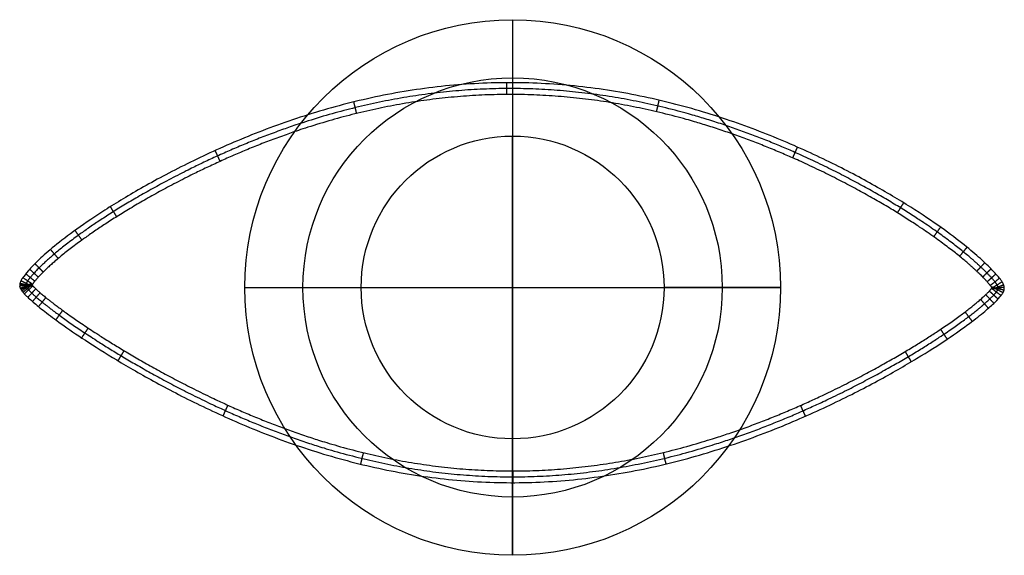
# Model space of a CAD drawing. Header units: millimetres. Extents: x 13298 to 13546, y -1598 to -1463.
import ezdxf

# ---------------------------------------------------------------- set-up
doc = ezdxf.new("R2010")
doc.units = ezdxf.units.MM
doc.header["$MEASUREMENT"] = 0
doc.layers.add('Default', color=7, linetype='Continuous', true_color=0x000000)

msp = doc.modelspace()

# ---------------------------------------------------------------- linework, layer by layer
at = {"layer": 'Default'}
for p, q in [((13422.02, -1463.16, -180), (13422.02, -1492.44, 44.07)), ((13354.68, -1530.5, -180), (13383.96, -1530.5, 44.07)), ((13489.36, -1530.5, -180), (13460.08, -1530.5, 44.07)), ((13422.02, -1597.85, -180), (13422.02, -1568.57, 44.07))]:
    msp.add_line(p, q, dxfattribs=at)
for centre, radius in [((13422.02, -1530.5, -180), 67.34), ((13422.02, -1530.5, -67.96), 52.7), ((13422.02, -1530.5, 44.07), 38.06)]:
    msp.add_circle(centre, radius, dxfattribs=at)
for points, degree in [([(13422.02, -1463.16, -180), (13422.02, -1530.5, -180), (13422.02, -1597.85, -180)], 2), ([(13545.61, -1530.48, 269.59), (13545.73, -1531.77, 269.59), (13543.65, -1534.03, 269.59), (13534.32, -1544.18, 269.59), (13462.6, -1582.7, 269.59), (13381.35, -1582.94, 269.59), (13311.48, -1543.8, 269.59), (13297.03, -1530.19, 269.59), (13297.03, -1530.18, 269.59), (13308.77, -1514.95, 269.59), (13379.93, -1475.93, 269.59), (13461.18, -1475.69, 269.59), (13531.61, -1513.24, 269.59), (13542.97, -1526.29, 269.59), (13545.5, -1529.19, 269.59), (13545.61, -1530.48, 269.59)], 4), ([(13420.54, -1481.97, 269.18), (13420.53, -1480.48, 269.39), (13420.53, -1479, 269.59)], 2), ([(13382.82, -1486.74, 269.26), (13382.46, -1485.29, 269.43), (13382.11, -1483.84, 269.59)], 2), ([(13458.19, -1486.31, 269.18), (13458.53, -1484.86, 269.39), (13458.87, -1483.41, 269.59)], 2), ([(13422.02, -1568.57, 44.07), (13422.02, -1530.5, 44.07), (13422.02, -1492.44, 44.07)], 2), ([(13348.48, -1498.78, 269.33), (13347.86, -1497.42, 269.46), (13347.25, -1496.06, 269.59)], 2), ([(13492.44, -1497.92, 269.25), (13493.04, -1496.56, 269.42), (13493.64, -1495.2, 269.59)], 2), ([(13518.75, -1511.74, 269.24), (13519.53, -1510.47, 269.41), (13520.32, -1509.2, 269.59)], 2), ([(13322.49, -1512.7, 269.29), (13321.69, -1511.44, 269.44), (13320.9, -1510.18, 269.59)], 2), ([(13313.76, -1518.56, 269.24), (13312.88, -1517.36, 269.42), (13312.01, -1516.15, 269.59)], 2), ([(13527.88, -1517.75, 269.18), (13528.74, -1516.54, 269.38), (13529.6, -1515.33, 269.59)], 2), ([(13307.79, -1523.21, 269.17), (13306.83, -1522.07, 269.38), (13305.87, -1520.94, 269.59)], 2), ([(13534.38, -1522.67, 269.1), (13535.32, -1521.52, 269.35), (13536.25, -1520.38, 269.59)], 2), ([(13304.03, -1526.62, 269.12), (13302.99, -1525.57, 269.36), (13301.94, -1524.52, 269.59)], 2), ([(13538.69, -1526.42, 269.04), (13539.7, -1525.34, 269.31), (13540.71, -1524.27, 269.59)], 2), ([(13301.91, -1528.92, 269.09), (13300.76, -1527.99, 269.34), (13299.61, -1527.06, 269.59)], 2), ([(13302.79, -1527.9, 269.1), (13301.7, -1526.91, 269.35), (13300.61, -1525.91, 269.59)], 2), ([(13540.19, -1527.87, 269.02), (13541.24, -1526.84, 269.31), (13542.29, -1525.8, 269.59)], 2), ([(13541.32, -1529.06, 269.02), (13542.41, -1528.07, 269.3), (13543.51, -1527.09, 269.59)], 2), ([(13301.04, -1530.16, 269.06), (13299.6, -1529.83, 269.33), (13298.17, -1529.5, 269.59)], 2), ([(13300.98, -1529.56, 269.01), (13299.63, -1530.14, 269.3), (13298.28, -1530.72, 269.59)], 2), ([(13301.07, -1530.12, 269.08), (13299.75, -1529.47, 269.34), (13298.42, -1528.82, 269.59)], 2), ([(13300.98, -1529.56, 269), (13299.71, -1530.3, 269.3), (13298.44, -1531.04, 269.59)], 2), ([(13301.34, -1529.68, 269.09), (13300.11, -1528.85, 269.34), (13298.89, -1528.02, 269.59)], 2), ([(13542.1, -1529.98, 269.03), (13543.26, -1529.07, 269.31), (13544.42, -1528.16, 269.59)], 2), ([(13542.56, -1530.62, 269.04), (13543.81, -1529.84, 269.32), (13545.06, -1529.05, 269.59)], 2), ([(13301.06, -1530.03, 269.05), (13299.59, -1529.92, 269.32), (13298.12, -1529.81, 269.59)], 2), ([(13301.06, -1529.84, 269.03), (13299.59, -1529.98, 269.31), (13298.12, -1530.12, 269.59)], 2), ([(13301.05, -1529.66, 268.99), (13299.85, -1530.51, 269.29), (13298.66, -1531.37, 269.59)], 2), ([(13301.19, -1529.85, 268.98), (13300.06, -1530.78, 269.29), (13298.93, -1531.72, 269.59)], 2), ([(13301.42, -1530.11, 268.97), (13300.34, -1531.11, 269.28), (13299.26, -1532.1, 269.59)], 2), ([(13302.15, -1530.84, 268.95), (13301.14, -1531.91, 269.27), (13300.14, -1532.98, 269.59)], 2), ([(13303.23, -1531.81, 268.95), (13302.27, -1532.92, 269.27), (13301.31, -1534.03, 269.59)], 2), ([(13354.68, -1530.5, -180), (13422.02, -1530.5, -180), (13489.36, -1530.5, -180)], 2), ([(13383.96, -1530.5, 44.07), (13422.02, -1530.5, 44.07), (13460.08, -1530.5, 44.07)], 2), ([(13541.87, -1531.38, 269.18), (13542.96, -1532.4, 269.38), (13544.04, -1533.41, 269.59)], 2), ([(13542.44, -1530.72, 269.17), (13543.62, -1531.63, 269.38), (13544.8, -1532.53, 269.59)], 2), ([(13545.61, -1530.48, 269.59), (13544.14, -1530.61, 269.34), (13542.67, -1530.74, 269.09)], 2), ([(13542.68, -1530.41, 269.13), (13544.12, -1530.76, 269.36), (13545.56, -1531.12, 269.59)], 2), ([(13542.69, -1530.37, 269.16), (13543.99, -1531.08, 269.37), (13545.29, -1531.79, 269.59)], 2), ([(13542.7, -1530.89, 269.06), (13544.07, -1530.35, 269.33), (13545.45, -1529.81, 269.59)], 2), ([(13304.68, -1533.02, 268.96), (13303.76, -1534.16, 269.28), (13302.84, -1535.3, 269.59)], 2), ([(13539.65, -1533.48, 269.2), (13540.63, -1534.6, 269.4), (13541.61, -1535.72, 269.59)], 2), ([(13540.95, -1532.31, 269.18), (13541.97, -1533.38, 269.39), (13543, -1534.46, 269.59)], 2), ([(13308.91, -1536.25, 269.03), (13308.04, -1537.44, 269.31), (13307.16, -1538.63, 269.59)], 2), ([(13535.75, -1536.65, 269.25), (13536.65, -1537.83, 269.42), (13537.55, -1539.02, 269.59)], 2), ([(13315.31, -1540.69, 269.11), (13314.49, -1541.92, 269.35), (13313.67, -1543.16, 269.59)], 2), ([(13529.6, -1541.02, 269.3), (13530.43, -1542.26, 269.45), (13531.26, -1543.5, 269.59)], 2), ([(13324.33, -1546.37, 269.19), (13323.57, -1547.65, 269.39), (13322.8, -1548.92, 269.59)], 2), ([(13520.7, -1546.62, 269.33), (13521.46, -1547.91, 269.46), (13522.22, -1549.19, 269.59)], 2), ([(13350.43, -1560.08, 269.22), (13349.81, -1561.44, 269.4), (13349.2, -1562.8, 269.59)], 2), ([(13494.39, -1560.16, 269.28), (13494.99, -1561.52, 269.44), (13495.59, -1562.89, 269.59)], 2), ([(13384.48, -1572.03, 269.13), (13384.13, -1573.47, 269.36), (13383.78, -1574.91, 269.59)], 2), ([(13459.85, -1572, 269.15), (13460.19, -1573.45, 269.37), (13460.54, -1574.89, 269.59)], 2), ([(13422.05, -1576.63, 269.08), (13422.05, -1578.11, 269.33), (13422.05, -1579.59, 269.59)], 2)]:
    msp.add_open_spline(points, degree=degree, dxfattribs=at)
for points in [[(13544.14, -1530.61, 269.34), (13544.14, -1530.65, 269.35), (13544.14, -1530.71, 269.35), (13544.12, -1530.84, 269.37), (13543.9, -1531.27, 269.38), (13543.39, -1531.94, 269.38), (13542.57, -1532.82, 269.39), (13541.14, -1534.19, 269.39), (13539.49, -1535.61, 269.4), (13536.84, -1537.73, 269.42), (13532.53, -1540.88, 269.44), (13525.06, -1545.96, 269.46), (13513.63, -1552.62, 269.47), (13495.7, -1561.66, 269.44), (13469.94, -1571.67, 269.39), (13450.98, -1576.48, 269.35), (13422.03, -1578.91, 269.33), (13393.2, -1576.53, 269.34), (13374.48, -1571.7, 269.37), (13349.13, -1561.59, 269.41), (13331.42, -1552.42, 269.41), (13320.02, -1545.67, 269.39), (13312.35, -1540.53, 269.34), (13307.85, -1537.34, 269.31), (13305.01, -1535.18, 269.28), (13303.21, -1533.74, 269.27), (13301.59, -1532.34, 269.27), (13300.76, -1531.56, 269.27), (13300.24, -1531, 269.28), (13299.93, -1530.63, 269.29), (13299.76, -1530.38, 269.29), (13299.63, -1530.15, 269.3), (13299.6, -1530.05, 269.31), (13299.59, -1529.99, 269.31), (13299.59, -1529.94, 269.32), (13299.59, -1529.88, 269.32), (13299.64, -1529.68, 269.33), (13299.84, -1529.24, 269.34), (13300.34, -1528.5, 269.34), (13301.12, -1527.53, 269.34), (13302.5, -1526.02, 269.35), (13304.08, -1524.47, 269.36), (13306.64, -1522.17, 269.38), (13310.82, -1518.8, 269.41), (13318.13, -1513.44, 269.44), (13329.4, -1506.53, 269.46), (13347.15, -1497.27, 269.46), (13372.74, -1487.08, 269.44), (13391.63, -1482.22, 269.41), (13420.54, -1479.69, 269.38), (13449.41, -1481.91, 269.38), (13468.21, -1486.54, 269.39), (13493.72, -1496.38, 269.42), (13511.58, -1505.5, 269.43), (13523.12, -1512.44, 269.41), (13530.91, -1518.03, 269.38), (13535.5, -1521.62, 269.35), (13538.41, -1524.12, 269.32), (13540.26, -1525.84, 269.31), (13541.94, -1527.54, 269.3), (13542.94, -1528.65, 269.3), (13543.63, -1529.53, 269.31), (13544.03, -1530.18, 269.32), (13544.12, -1530.47, 269.33), (13544.14, -1530.57, 269.34), (13544.14, -1530.61, 269.34)], [(13542.67, -1530.74, 269.09), (13542.66, -1530.66, 269.1), (13542.66, -1530.46, 269.12), (13542.74, -1530.24, 269.15), (13542.67, -1530.43, 269.17), (13542.27, -1530.96, 269.17), (13541.53, -1531.76, 269.18), (13540.15, -1533.07, 269.19), (13538.54, -1534.46, 269.21), (13535.93, -1536.54, 269.25), (13531.68, -1539.66, 269.29), (13524.28, -1544.68, 269.34), (13512.92, -1551.31, 269.34), (13495.09, -1560.3, 269.29), (13469.51, -1570.25, 269.18), (13450.7, -1575.02, 269.11), (13422.03, -1577.43, 269.07), (13393.48, -1575.06, 269.09), (13374.92, -1570.28, 269.15), (13349.75, -1560.23, 269.23), (13332.14, -1551.12, 269.23), (13320.8, -1544.41, 269.18), (13313.18, -1539.31, 269.09), (13308.73, -1536.15, 269.02), (13305.92, -1534.02, 268.98), (13304.14, -1532.61, 268.95), (13302.57, -1531.25, 268.95), (13301.78, -1530.5, 268.96), (13301.32, -1530.02, 268.97), (13301.09, -1529.72, 268.99), (13300.99, -1529.57, 269), (13300.96, -1529.51, 269.01), (13301.01, -1529.6, 269.02), (13301.06, -1529.79, 269.03), (13301.07, -1529.99, 269.04), (13301.05, -1530.17, 269.06), (13301.01, -1530.26, 269.08), (13301.11, -1530.01, 269.08), (13301.52, -1529.39, 269.09), (13302.24, -1528.5, 269.09), (13303.55, -1527.06, 269.11), (13305.09, -1525.56, 269.14), (13307.6, -1523.31, 269.17), (13311.72, -1519.99, 269.22), (13318.95, -1514.69, 269.29), (13330.14, -1507.84, 269.33), (13347.78, -1498.63, 269.34), (13373.18, -1488.52, 269.29), (13391.91, -1483.69, 269.23), (13420.55, -1481.19, 269.18), (13449.14, -1483.38, 269.16), (13467.78, -1487.97, 269.19), (13493.11, -1497.74, 269.25), (13510.86, -1506.8, 269.27), (13522.32, -1513.7, 269.24), (13530.03, -1519.23, 269.16), (13534.56, -1522.77, 269.1), (13537.43, -1525.22, 269.06), (13539.25, -1526.9, 269.03), (13540.88, -1528.55, 269.02), (13541.82, -1529.61, 269.02), (13542.44, -1530.4, 269.03), (13542.72, -1530.89, 269.05), (13542.71, -1530.94, 269.07), (13542.67, -1530.82, 269.08), (13542.67, -1530.74, 269.09)]]:
    msp.add_open_spline(points, degree=4, knots=[-50, -50, -50, -50, -50, -49.479167, -48.958333, -48.4375, -47.916667, -47.395833, -46.875, -45.833333, -45.833333, -44.791667, -43.75, -41.666667, -41.666667, -39.583333, -37.5, -37.5, -35.416667, -33.333333, -33.333333, -31.25, -30.208333, -29.166667, -29.166667, -28.125, -27.604167, -27.083333, -26.5625, -26.302083, -26.041667, -25.78125, -25.520833, -25, -25, -24.739583, -24.479167, -23.958333, -23.4375, -22.916667, -22.395833, -21.875, -20.833333, -20.833333, -19.791667, -18.75, -16.666667, -16.666667, -14.583333, -12.5, -12.5, -10.416667, -8.333333, -8.333333, -6.25, -5.208333, -4.166667, -4.166667, -3.125, -2.604167, -2.083333, -1.5625, -1.041667, -0.520833, 0, 0, 0, 0, 0], dxfattribs=at)

doc.saveas('drawing.dxf')
